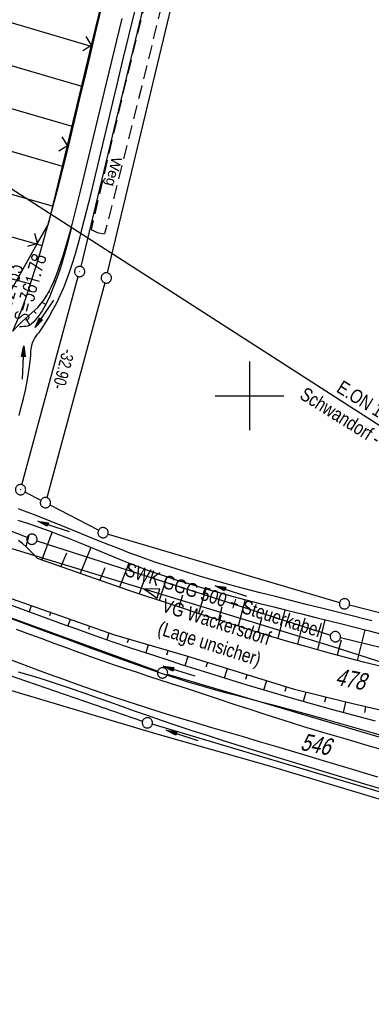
# Model space of a CAD drawing. Extents: x 510661 to 511244, y 462045 to 463013.
# Tile 23 of 29: x 511067 to 511118, y 462611 to 462755. Entities that reach past the tile are written whole.
import ezdxf

# ---------------------------------------------------------------- set-up
doc = ezdxf.new("R2010")
doc.units = 0
doc.header["$LTSCALE"] = 10
doc.header["$MEASUREMENT"] = 0
for name, pattern in [('AUSGEZOGEN', [0]), ('LT00', [0]), ('LT11', [0.3, 0.2, -0.1])]:
    doc.linetypes.add(name, pattern=pattern)
doc.layers.get('0').update_dxf_attribs({"linetype": 'LT00'})
for name, color, linetype in [('--EK_Schacht-Text', 5, 'LT00'), ('--EL_DFK_AB_L', 21, 'LT00'), ('--EL_DFK_AB_P', 7, 'LT00'), ('ABSTAND', 8, 'LT00'), ('ABWASSERLTG', 24, 'LT00'), ('ABWASSERLTG_FLIEßPF', 26, 'Continuous'), ('ABWASSERLTG_TEXT', 26, 'Continuous'), ('DFK_AB_L', 21, 'LT00'), ('DFK_AB_P', 7, 'LT00'), ('DFK_FLUR_NR', 250, 'LT00'), ('DFK_GZPKT', 250, 'LT00'), ('DFK_KATASTER', 250, 'LT00'), ('FELDWEG_TEXT', 1, 'Continuous'), ('PFEIL', 140, 'AUSGEZOGEN'), ('STROM_FREILTG', 80, 'STROMFREILEITUNG'), ('STROM_TEXT', 80, 'Continuous'), ('V106_AFBR_BAB', 250, 'LT00'), ('V106_BOESCH', 250, 'LT00'), ('V106_BOSCHUNG', 250, 'LT00'), ('V106_ERDWEG', 250, 'LT11'), ('V106_GRABEN', 250, 'LT00'), ('V106_RASTER', 250, 'LT00'), ('V106_ZAUN', 40, 'LT00')]:
    doc.layers.add(name, color=color, linetype=linetype)
doc.styles.add('Beschrift', font='ARIAL.TTF')
doc.styles.add('schachtbeschriftung', font='romans.shx', dxfattribs={"width": 0.75, "height": 2})
doc.styles.get("Standard").update_dxf_attribs({"font": 'ARIAL.TTF'})
doc.styles.add('Strom', font='txt-alt.shx')
doc.styles.add('Versorgungsltg', font='ARIAL.TTF', dxfattribs={"width": 0.8, "height": 2})
doc.linetypes.add('STROMFREILEITUNG', pattern='A,12.7,-5.5,["xx",Strom,S=2.5,R=0,X=-2.6,Y=-0.85],-4.35', length=22.55)

# ---------------------------------------------------------------- blocks, each defined once
blk = doc.blocks.new('SYMB7010')
at = {"color": 0, "linetype": 'ByBlock'}
for points in [[(-0.031408, 0.499213), (-0.093728, 0.49134), (-0.15457, 0.475719), (-0.212975, 0.452595), (-0.268021, 0.422333), (-0.31884, 0.385411), (-0.36463, 0.342411), (-0.40467, 0.29401), (-0.438329, 0.240973), (-0.465074, 0.184136), (-0.484486, 0.124395), (-0.496256, 0.062692), (-0.5002, 0)], [(-0.5002, 0), (-0.496256, -0.062692), (-0.484486, -0.124395), (-0.465075, -0.184136), (-0.438329, -0.240973), (-0.404671, -0.29401), (-0.36463, -0.342411), (-0.31884, -0.385411), (-0.268021, -0.422333), (-0.212975, -0.452595), (-0.154571, -0.475719), (-0.093728, -0.49134), (-0.031408, -0.499213), (0.031408, -0.499213)], [(0.5002, 0), (0.496256, 0.062692), (0.484485, 0.124395), (0.465074, 0.184136), (0.438329, 0.240973), (0.40467, 0.29401), (0.36463, 0.342411), (0.31884, 0.385411), (0.268021, 0.422333), (0.212975, 0.452595), (0.15457, 0.475719), (0.093728, 0.49134), (0.031408, 0.499213), (-0.031408, 0.499213)], [(0.031408, -0.499213), (0.093728, -0.491341), (0.15457, -0.475719), (0.212975, -0.452595), (0.268021, -0.422333), (0.31884, -0.385411), (0.36463, -0.342411), (0.404671, -0.294011), (0.438329, -0.240974), (0.465075, -0.184136), (0.484486, -0.124395), (0.496256, -0.062692), (0.500201, 0)]]:
    blk.add_lwpolyline(points, dxfattribs=at)
blk = doc.blocks.new('SYMB0003')
at = {"color": 0, "linetype": 'ByBlock'}
for p, q in [((-0.015712, 0), (0.010166, 0.012015)), ((0, -0.021257), (-0.015712, 0)), ((0.010166, 0.012015), (0, -0.021257))]:
    blk.add_line(p, q, dxfattribs=at)
for points in [[(-0.031395, 0.499013), (-0.093691, 0.491144), (-0.154509, 0.475528), (-0.21289, 0.452414), (-0.267913, 0.422164), (-0.318712, 0.385257), (-0.364484, 0.342274), (-0.404509, 0.293893), (-0.438154, 0.240877), (-0.464888, 0.184062), (-0.484292, 0.124345), (-0.496058, 0.062667), (-0.5, 0)], [(-0.5, 0), (-0.496058, -0.062667), (-0.484292, -0.124345), (-0.464888, -0.184062), (-0.438154, -0.240877), (-0.404509, -0.293893), (-0.364485, -0.342274), (-0.318712, -0.385257), (-0.267914, -0.422164), (-0.21289, -0.452414), (-0.154509, -0.475529), (-0.093691, -0.491144), (-0.031395, -0.499014), (0.031395, -0.499014)], [(0.5, 0), (0.496057, 0.062667), (0.484292, 0.124345), (0.464888, 0.184062), (0.438153, 0.240877), (0.404509, 0.293893), (0.364484, 0.342274), (0.318712, 0.385257), (0.267913, 0.422164), (0.21289, 0.452414), (0.154509, 0.475528), (0.093691, 0.491144), (0.031395, 0.499013), (-0.031395, 0.499013)], [(0.031395, -0.499014), (0.093691, -0.491144), (0.154509, -0.475529), (0.21289, -0.452414), (0.267914, -0.422164), (0.318712, -0.385257), (0.364485, -0.342274), (0.404509, -0.293893), (0.438154, -0.240877), (0.464889, -0.184062), (0.484292, -0.124345), (0.496058, -0.062667), (0.5, 0)]]:
    blk.add_lwpolyline(points, dxfattribs=at)
blk = doc.blocks.new('ABWASSER-FLIEßPF')
at = {"layer": 'ABWASSERLTG_FLIEßPF'}
for p, q in [((0, 0), (-2.11, 0.7)), ((-2.11, 0.7), (-2.11, -0.7)), ((-2.11, -0.7), (0, 0))]:
    blk.add_line(p, q, dxfattribs=at)
blk = doc.blocks.new('Pfreil3')
at = {"layer": 'PFEIL'}
blk.add_hatch(color=256, dxfattribs=at).paths.add_polyline_path([(-1.55, 0.27), (-1.55, -0.27), (0, 0)])
for p, q in [((-1.55, 0), (-4.83, 0)), ((-1.55, -0.27), (-1.55, 0.27)), ((-1.55, 0.27), (0, 0)), ((0, 0), (-1.55, -0.27))]:
    blk.add_line(p, q, dxfattribs=at)
blk = doc.blocks.new('SYMB0024')
at = {"color": 0, "linetype": 'ByBlock'}
for p, q in [((-0.5, 0.5), (0, 0)), ((0, 0), (0.5, 0.5))]:
    blk.add_line(p, q, dxfattribs=at)

msp = doc.modelspace()

# ---------------------------------------------------------------- linework, layer by layer
at = {"layer": '--EL_DFK_AB_L'}
for p, q in [((511112.52, 462873.38), (511075.43, 462718.84)), ((511066.84, 462687.08), (511075.05, 462717.39))]:
    msp.add_line(p, q, dxfattribs=at)
at = {"layer": 'ABWASSERLTG', "flags": 128}
msp.add_lwpolyline([(511148.95, 462651.7), (511112.03, 462663.54), (511057.39, 462680.19), (511042.5, 462681.82), (511033.45, 462686.07), (511005.68, 462699.12), (510993.01, 462705.07), (510932.55, 462748.05), (510891.74, 462784.67)], dxfattribs=at)
at = {"layer": 'DFK_AB_L'}
for p, q in [((511112.52, 462873.38), (511075.43, 462718.84)), ((511066.84, 462687.08), (511075.05, 462717.39))]:
    msp.add_line(p, q, dxfattribs=at)
at = {"layer": 'DFK_KATASTER'}
for p, q in [((511079.32, 462717.91), (511116.43, 462872.56)), ((511078.94, 462716.46), (511070.47, 462685.18)), ((511067.3, 462686.01), (511069.61, 462684.81)), ((511078.01, 462680.44), (511070.94, 462684.11)), ((511067.6, 462679.41), (511060.53, 462682.17)), ((511079.39, 462679.88), (511113.12, 462669.95)), ((511069.01, 462678.91), (511111.8, 462665.19)), ((511051.78, 462672.63), (511086.63, 462659.94)), ((511146.97, 462661.31), (511114.57, 462669.55)), ((511145.98, 462656.86), (511113.24, 462664.78)), ((511054.72, 462662.9), (511084.41, 462652.65)), ((511121.33, 462649.58), (511088.05, 462659.47)), ((511129.53, 462639.22), (511085.84, 462652.2))]:
    msp.add_line(p, q, dxfattribs=at)
at = {"layer": 'STROM_FREILTG', "ltscale": 0.05, "flags": 128}
msp.add_lwpolyline([(510908.14, 462830.4), (510949.9, 462804.37), (511156.16, 462671.81)], dxfattribs=at)
at = {"layer": 'V106_AFBR_BAB'}
for points in [[(511120.19, 462648.25), (511117.12, 462649.13), (511114.06, 462650.02), (511111, 462650.93), (511107.94, 462651.85), (511104.9, 462652.8), (511102.57, 462653.54), (511100.25, 462654.29), (511097.93, 462655.05), (511095.61, 462655.81), (511093.29, 462656.57), (511090.97, 462657.34), (511088.65, 462658.1), (511086.98, 462658.64), (511085.32, 462659.18), (511083.66, 462659.72), (511081.99, 462660.27), (511080.34, 462660.83), (511078.68, 462661.39), (511076.89, 462662.02), (511075.11, 462662.66), (511073.32, 462663.31), (511071.54, 462663.97), (511069.77, 462664.63), (511067.99, 462665.29), (511066.06, 462666.01)], [(511118.71, 462644.49), (511115, 462645.62), (511111.29, 462646.75), (511107.57, 462647.86), (511103.85, 462648.96), (511101.48, 462649.65), (511099.11, 462650.35), (511096.74, 462651.04), (511094.37, 462651.73), (511092.01, 462652.44), (511089.64, 462653.15), (511087.28, 462653.87), (511084.73, 462654.67), (511082.18, 462655.5), (511079.65, 462656.34), (511077.12, 462657.21), (511075.03, 462657.95), (511072.94, 462658.7), (511070.86, 462659.46), (511068.78, 462660.23), (511066.71, 462661.01), (511064.41, 462661.88)]]:
    msp.add_lwpolyline(points, dxfattribs=at)
at = {"layer": 'V106_BOESCH'}
for points in [[(511065.5, 462709.45), (511065.85, 462710.25), (511066.2, 462711.05), (511066.65, 462712.15), (511067.07, 462713.27), (511067.47, 462714.39), (511067.84, 462715.53), (511068.21, 462716.66), (511068.86, 462718.74), (511069.48, 462720.82), (511070.09, 462722.91), (511070.68, 462725), (511071.4, 462727.66), (511072.11, 462730.33), (511072.79, 462733), (511073.46, 462735.68), (511074.12, 462738.36), (511074.76, 462741.04), (511075.4, 462743.72), (511076.04, 462746.4), (511077.72, 462753.45), (511079.41, 462760.48)], [(511065.5, 462709.45), (511065.96, 462709.94), (511066.43, 462710.42), (511066.92, 462710.88), (511067.37, 462711.29), (511067.82, 462711.68), (511068.28, 462712.08), (511068.73, 462712.48), (511069.15, 462712.9), (511069.56, 462713.34), (511070.02, 462713.94), (511070.44, 462714.58), (511070.81, 462715.24), (511071.15, 462715.93), (511071.47, 462716.64), (511071.86, 462717.61), (511072.22, 462718.59), (511072.56, 462719.58), (511072.88, 462720.58), (511073.29, 462721.9), (511073.7, 462723.22), (511074.09, 462724.55)], [(511137.43, 462650.17), (511129.68, 462651.82), (511121.96, 462653.56), (511114.25, 462655.37), (511106.56, 462657.27), (511090.87, 462662.1), (511080.36, 462665.19), (511065.32, 462670.46), (511049.78, 462676.4), (511038.43, 462680.94), (511038.01, 462681.01), (511037.57, 462680.99), (511037.15, 462680.89), (511036.89, 462680.79), (511036.66, 462680.63), (511036.47, 462680.42), (511036.34, 462680.17)], [(511119.37, 462660.56), (511116.61, 462661.26), (511113.86, 462661.97), (511111.12, 462662.7), (511108.38, 462663.46), (511105.75, 462664.21), (511103.13, 462664.99), (511100.51, 462665.79), (511097.9, 462666.61), (511095.29, 462667.44), (511092.68, 462668.29), (511090.08, 462669.14), (511087.48, 462670.01), (511084.88, 462670.87), (511082.28, 462671.74), (511069.1, 462676.35), (511068.57, 462676.92), (511068.04, 462677.47), (511067.5, 462678), (511066.94, 462678.5), (511066.36, 462678.94)]]:
    msp.add_lwpolyline(points, dxfattribs=at)
at = {"layer": 'V106_BOSCHUNG'}
for p, q in [((511054.2, 462757.65), (511077.1, 462750.85)), ((511052.49, 462751.87), (511075.72, 462745.03)), ((511050.79, 462746.09), (511074.32, 462739.21)), ((511049.11, 462740.3), (511072.89, 462733.41)), ((511047.43, 462734.51), (511071.39, 462727.63)), ((511045.75, 462728.67), (511069.81, 462721.92)), ((511073.86, 462723.67), (511073.83, 462723.68)), ((511044.15, 462722.72), (511068.11, 462716.34)), ((511073.34, 462721.92), (511073.3, 462721.93)), ((511072.89, 462720.15), (511072.76, 462720.19)), ((511072.26, 462718.43), (511072.18, 462718.46)), ((511071.76, 462716.67), (511071.52, 462716.76)), ((511070.92, 462715.04), (511070.75, 462715.12)), ((511070.31, 462713.3), (511069.77, 462713.6)), ((511068.93, 462712.01), (511068.56, 462712.33)), ((511068.01, 462710.3), (511067.39, 462711.31)), ((511071.27, 462680.2), (511069.74, 462676.13)), ((511067.86, 462679.66), (511067.43, 462678.07)), ((511073.32, 462677.12), (511072.53, 462675.16)), ((511076.9, 462677.94), (511075.35, 462674.17)), ((511082.41, 462675.68), (511081.06, 462672.17)), ((511078.93, 462674.98), (511078.19, 462673.18)), ((511084.56, 462672.92), (511083.94, 462671.19)), ((511087.97, 462673.68), (511086.82, 462670.22)), ((511093.64, 462671.93), (511092.58, 462668.32)), ((511090.25, 462671.02), (511089.7, 462669.27)), ((511099.38, 462670.35), (511098.35, 462666.47)), ((511068.2, 462669.45), (511067.89, 462668.58)), ((511071.03, 462668.46), (511070.87, 462668)), ((511095.98, 462669.25), (511095.46, 462667.39)), ((511105.16, 462668.88), (511104.12, 462664.7)), ((511073.86, 462667.47), (511073.53, 462666.51)), ((511101.75, 462667.59), (511101.23, 462665.57)), ((511110.99, 462667.43), (511109.89, 462663.04)), ((511076.69, 462666.48), (511076.52, 462665.99)), ((511107.54, 462666), (511107, 462663.85)), ((511116.81, 462665.95), (511115.67, 462661.49)), ((511079.52, 462665.49), (511079.19, 462664.5)), ((511082.37, 462664.6), (511082.2, 462664.07)), ((511113.34, 462664.47), (511112.78, 462662.25)), ((511085.23, 462663.76), (511084.9, 462662.58)), ((511088.12, 462662.91), (511087.93, 462662.28)), ((511091, 462662.06), (511090.6, 462660.73)), ((511093.87, 462661.18), (511093.66, 462660.5)), ((511096.74, 462660.29), (511096.32, 462658.93)), ((511099.6, 462659.41), (511099.4, 462658.73)), ((511102.47, 462658.53), (511102.06, 462657.19)), ((511105.33, 462657.65), (511105.14, 462656.99)), ((511108.2, 462656.86), (511107.84, 462655.5)), ((511111.1, 462656.14), (511110.92, 462655.42)), ((511114.01, 462655.43), (511113.64, 462653.9)), ((511116.92, 462654.73), (511116.74, 462653.93))]:
    msp.add_line(p, q, dxfattribs=at)
at = {"layer": 'V106_ERDWEG', "flags": 128}
for points in [[(511130.27, 462956.51), (511130.16, 462955.96), (511124.29, 462928.25), (511120.29, 462908.59), (511114.05, 462880.56), (511107.77, 462853.34), (511102.05, 462828.42), (511095.25, 462800.21), (511088.66, 462773.25), (511081.81, 462745.08), (511076.91, 462724.21)], [(511132.31, 462955.78), (511132.19, 462955.24), (511126.66, 462927.68), (511122.73, 462908.25), (511116.39, 462879.99), (511110.07, 462852.9), (511104.37, 462827.9), (511097.55, 462799.56), (511091.01, 462772.72), (511084.18, 462744.58), (511078.88, 462723.6)], [(511076.91, 462724.21), (511077.82, 462723.79), (511078.88, 462723.6)]]:
    msp.add_lwpolyline(points, dxfattribs=at)
at = {"layer": 'V106_GRABEN'}
for points in [[(511066.42, 462697.17), (511066.75, 462698.38), (511067.06, 462699.61), (511067.34, 462700.84), (511067.59, 462702.08), (511067.81, 462703.34), (511067.99, 462704.62), (511068.12, 462705.91), (511068.16, 462706.39), (511068.2, 462706.85), (511068.27, 462707.31), (511068.39, 462707.75), (511068.56, 462708.16), (511068.73, 462708.45), (511068.92, 462708.72), (511069.13, 462708.99), (511069.34, 462709.25), (511069.64, 462709.67), (511069.92, 462710.09), (511070.19, 462710.52), (511070.79, 462711.53), (511071.37, 462712.55), (511071.92, 462713.58), (511072.43, 462714.64), (511072.93, 462715.79), (511073.4, 462716.96), (511073.82, 462718.15), (511074.22, 462719.34), (511074.59, 462720.55), (511074.94, 462721.77), (511075.27, 462722.99), (511075.59, 462724.21), (511076.27, 462726.85), (511076.93, 462729.49), (511077.58, 462732.13), (511078.21, 462734.77), (511078.84, 462737.41), (511079.47, 462740.05), (511080.09, 462742.7), (511080.71, 462745.34), (511081.56, 462748.87), (511082.41, 462752.41), (511083.28, 462755.95)], [(511074.09, 462724.55), (511075.36, 462729.8), (511076.62, 462735.05), (511077.89, 462740.3), (511079.17, 462745.55), (511081.47, 462754.97)], [(511074.09, 462724.55), (511073.78, 462723.37), (511073.46, 462722.18), (511073.13, 462721), (511072.8, 462719.83), (511072.44, 462718.67), (511072.06, 462717.52), (511071.66, 462716.39), (511071.22, 462715.28), (511070.91, 462714.54), (511070.57, 462713.81), (511070.2, 462713.09), (511069.78, 462712.39), (511069.31, 462711.7), (511068.78, 462711.03), (511068.53, 462710.74), (511068.26, 462710.48), (511067.97, 462710.28), (511067.66, 462710.14), (511067.4, 462710.1), (511067.11, 462710.09), (511066.82, 462710.08), (511066.5, 462710.05)], [(511117.84, 462667.24), (511114.16, 462668.18), (511110.48, 462669.1), (511108.25, 462669.66), (511106.02, 462670.22), (511103.79, 462670.78), (511101.57, 462671.35), (511099.34, 462671.93), (511097.13, 462672.52), (511094.92, 462673.13), (511092.73, 462673.76), (511090.55, 462674.42), (511088.38, 462675.1), (511086.23, 462675.81), (511084.11, 462676.56), (511082.57, 462677.13), (511081.04, 462677.72), (511079.51, 462678.32), (511077.98, 462678.93), (511076.46, 462679.55), (511074.92, 462680.18), (511073.38, 462680.81), (511071.82, 462681.44), (511070.25, 462682.06), (511068.66, 462682.68), (511067.05, 462683.29), (511066.68, 462683.42), (511066.32, 462683.57)], [(511066.23, 462681.91), (511067.8, 462681.42), (511069.33, 462680.9), (511070.83, 462680.36), (511072.31, 462679.8), (511073.75, 462679.23), (511075.18, 462678.65), (511076.6, 462678.07), (511078.01, 462677.48), (511079.41, 462676.9), (511080.81, 462676.32), (511082.22, 462675.76), (511083.63, 462675.21), (511085.55, 462674.51), (511087.49, 462673.84), (511089.45, 462673.19), (511091.43, 462672.58), (511093.43, 462671.99), (511095.43, 462671.42), (511097.45, 462670.86), (511099.48, 462670.33), (511101.52, 462669.8), (511103.56, 462669.28), (511105.6, 462668.77), (511107.64, 462668.26), (511109.68, 462667.76), (511113.47, 462666.8), (511117.24, 462665.84), (511121, 462664.87)], [(511118.36, 462652.64), (511115.25, 462653.46), (511112.14, 462654.31), (511109.03, 462655.17), (511105.93, 462656.05), (511102.8, 462656.97), (511099.66, 462657.91), (511096.54, 462658.87), (511093.42, 462659.84), (511090.3, 462660.83), (511087.72, 462661.66), (511085.14, 462662.5), (511082.57, 462663.35), (511080, 462664.22), (511077.49, 462665.09), (511074.98, 462665.98), (511072.48, 462666.89), (511069.98, 462667.8), (511067.48, 462668.73), (511064.99, 462669.66)], [(511120.8, 462650.09), (511117.74, 462651), (511114.67, 462651.89), (511111.6, 462652.77), (511108.52, 462653.63), (511105.44, 462654.46), (511103.65, 462654.93), (511101.87, 462655.39), (511100.08, 462655.86), (511098.3, 462656.32), (511096.52, 462656.8), (511094.74, 462657.28), (511092.96, 462657.78), (511091.2, 462658.3), (511089.44, 462658.85), (511087.76, 462659.4), (511086.08, 462659.96), (511084.41, 462660.55), (511082.75, 462661.15), (511081.09, 462661.75), (511079.43, 462662.36), (511076.32, 462663.5), (511073.22, 462664.64), (511070.11, 462665.78), (511067.01, 462666.93), (511063.9, 462668.08)], [(511125.37, 462639.37), (511102.78, 462646.17), (511086.37, 462650.8), (511065.86, 462656.94), (511051.33, 462661.48), (511051.05, 462661.55), (511050.76, 462661.58), (511050.47, 462661.56), (511050.2, 462661.48), (511049.93, 462661.34), (511049.68, 462661.15), (511049.44, 462660.93), (511046.83, 462650.43), (511043.75, 462642.82), (511038.47, 462625.63), (511029.44, 462600.41)], [(511066.29, 462659.83), (511068.19, 462659.28), (511070.09, 462658.7), (511071.98, 462658.09), (511073.86, 462657.47), (511075.73, 462656.82), (511077.61, 462656.17), (511079.48, 462655.51), (511081.34, 462654.84), (511083.21, 462654.18), (511085.08, 462653.52), (511086.96, 462652.87), (511089.28, 462652.08), (511091.62, 462651.31), (511093.96, 462650.55), (511096.31, 462649.8), (511098.65, 462649.07), (511101, 462648.34), (511103.36, 462647.62), (511107.82, 462646.25), (511112.28, 462644.9), (511116.74, 462643.55), (511121.2, 462642.2)]]:
    msp.add_lwpolyline(points, dxfattribs=at)
at = {"layer": 'V106_RASTER'}
for p, q in [((511100, 462705), (511100, 462695)), ((511095, 462700), (511105, 462700))]:
    msp.add_line(p, q, dxfattribs=at)
at = {"layer": 'V106_ZAUN'}
for p, q in [((511076.99, 462751.06), (511080.51, 462765.64)), ((511073.47, 462736.48), (511076.99, 462751.06)), ((511061.75, 462709.16), (511069.13, 462722.22))]:
    msp.add_line(p, q, dxfattribs=at)
msp.add_lwpolyline([(511069.13, 462722.22), (511070.7, 462725.01), (511073.47, 462736.48)], dxfattribs=at)

# ---------------------------------------------------------------- block references
at = {"layer": '--EL_DFK_AB_P', "xscale": 1.500000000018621, "yscale": 1.5, "zscale": 1.5, "rotation": 264.7377099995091}
for p in [(511075.25, 462718.11), (511066.64, 462686.36)]:
    msp.add_blockref('SYMB0003', p, dxfattribs=at)
at = {"layer": 'ABWASSERLTG_FLIEßPF', "rotation": 163.0542568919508}
msp.add_blockref('ABWASSER-FLIEßPF', (511084.71, 462671.86), dxfattribs=at)
at = {"layer": 'DFK_AB_P', "xscale": 1.500000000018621, "yscale": 1.5, "zscale": 1.5, "rotation": 264.7377099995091}
for p in [(511075.25, 462718.11), (511066.64, 462686.36)]:
    msp.add_blockref('SYMB0003', p, dxfattribs=at)
at = {"layer": 'DFK_GZPKT', "xscale": 1.500000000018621, "yscale": 1.5, "zscale": 1.5, "rotation": 264.7377099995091}
for p in [(511079.14, 462717.18), (511070.27, 462684.46), (511068.3, 462679.14), (511078.67, 462680.09), (511113.84, 462669.74), (511112.51, 462664.96), (511087.33, 462659.68), (511085.12, 462652.41)]:
    msp.add_blockref('SYMB7010', p, dxfattribs=at)
at = {"layer": 'PFEIL'}
for p, rotation in [((511068.76, 462709.96), 235.4233753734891), ((511067.11, 462707.28), 87.15477656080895), ((511069.15, 462681.77), 161.6464310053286), ((511094.99, 462672.37), 161.6464310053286), ((511087.4, 462660.65), 163.1967662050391), ((511087.87, 462651.34), 161.6464310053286)]:
    msp.add_blockref('Pfreil3', p, dxfattribs=dict(at, rotation=rotation))
at = {"layer": 'V106_ZAUN', "yscale": 2.099999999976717, "zscale": 2.1}
for p, xscale, rotation in [((511076.99, 462751.06), 2.100000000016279, 76.43430000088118), ((511073.47, 462736.48), 2.100000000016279, 76.43430000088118), ((511069.13, 462722.22), 2.099999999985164, 60.55853999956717)]:
    msp.add_blockref('SYMB0024', p, dxfattribs=dict(at, xscale=xscale, rotation=rotation))

# ---------------------------------------------------------------- texts
at = {"layer": '--EK_Schacht-Text', "style": 'schachtbeschriftung', "width": 0.75}
for s, p in [('S=361.78', (511067.62, 462710.7)), ('162133', (511064.85, 462711.5))]:
    msp.add_text(s, height=2, rotation=-286.0128, dxfattribs=at).set_placement(p)
at = {"layer": 'ABSTAND', "width": 0.75}
msp.add_text(' -32.90-', height=1.8, rotation=-105.173, dxfattribs=at).set_placement((511072.97, 462707.49))
at = {"layer": 'ABWASSERLTG_TEXT', "insert": (511095.1, 462666.84), "char_height": 2, "attachment_point": 5, "rotation": 342.3518, "style": 'Versorgungsltg'}
msp.add_mtext('SWK GGG 500 + Steuerkabel\\PVG Wackersdorf\\P(Lage unsicher)', dxfattribs=at)
at = {"layer": 'DFK_FLUR_NR', "oblique": 13.754, "width": 0.75}
for s, p in [('478', (511112.37, 462657.98)), ('546', (511107.29, 462648.49))]:
    msp.add_text(s, height=2.5, rotation=348.9906, dxfattribs=at).set_placement(p)
at = {"layer": 'FELDWEG_TEXT', "insert": (511079.54, 462735.01), "char_height": 1.5, "attachment_point": 7, "rotation": 256.8376, "style": 'Beschrift'}
msp.add_mtext('Weg', dxfattribs=at)
at = {"layer": 'STROM_TEXT', "insert": (511122.45, 462693.47), "char_height": 2, "attachment_point": 5, "rotation": 327.9695, "line_spacing_factor": 1.1, "style": 'Versorgungsltg'}
msp.add_mtext('E.ON 110 KV Freileitung\\PSchwandorf - Rauberweiherhaus', dxfattribs=at)

doc.saveas('drawing.dxf')
